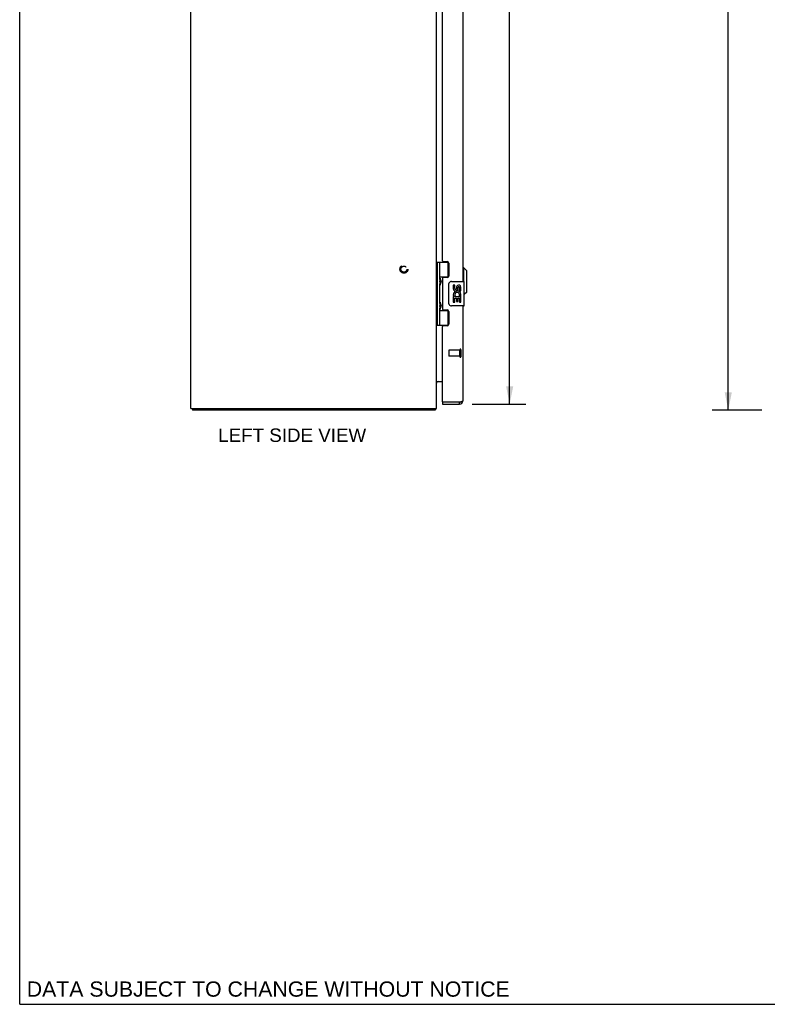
# Model space of a CAD drawing. Header units: inches. Extents: x 0 to 124, y 0 to 80.
# Tile 1 of 4: x 0 to 30, y 0 to 40. Entities that reach past the tile are written whole.
import ezdxf

# ---------------------------------------------------------------- set-up
doc = ezdxf.new("R2010")
doc.units = ezdxf.units.IN
doc.header["$LTSCALE"] = 6.817708
doc.header["$MEASUREMENT"] = 0
doc.linetypes.add('HIDDEN', pattern=[0.2, 0.1, -0.1])
doc.layers.get('0').update_dxf_attribs({"linetype": 'CONTINUOUS'})
for name, color, linetype in [('02___PRT_ALL_AXES', 7, 'CONTINUOUS'), ('DEFAULT_2', 8, 'HIDDEN'), ('DIMENSIONS', 7, 'CONTINUOUS')]:
    doc.layers.add(name, color=color, linetype=linetype)
doc.styles.get("Standard").update_dxf_attribs({"font": 'arial.ttf'})
doc.dimstyles.new('DIMSTYLE_1', dxfattribs={"dimtxt": 0.546875, "dimasz": 0.729167, "dimexe": 0.09, "dimexo": 0.07, "dimgap": 0.0375, "dimtad": 0, "dimtih": 1, "dimtoh": 1, "dimzin": 4, "dimdsep": 46, "dimtxsty": 'Standard', "dimblk": '_FILLED', "dimblk1": '_FILLED', "dimblk2": '_FILLED', "dimcen": 0.09, "dimazin": 1, "dimtfac": 1, "dimtofl": 0, "dimtmove": 0, "dimatfit": 3, "dimldrblk": '_FILLED', "dimfxl": 1, "dimtolj": 1, "dimtzin": 4, "dimarcsym": 0})

# ---------------------------------------------------------------- blocks, each defined once
blk = doc.blocks.new('_FILLED')
at = {"color": 0, "linetype": 'ByBlock'}
blk.add_solid([(0, 0), (-1, 0.2), (-1, -0.2)], dxfattribs=at)
blk = doc.blocks.new('*D2')
at = {"layer": 'DIMENSIONS', "color": 2, "linetype": 'Continuous'}
for p, q in [((30.232, 60.194), (28.205, 60.194)), ((28.861, 60.194), (28.861, 42.741)), ((28.861, 24.194), (28.861, 41.647)), ((30.232, 24.194), (28.205, 24.194))]:
    blk.add_line(p, q, dxfattribs=at)
at = {"layer": 'DIMENSIONS', "color": 2, "linetype": 'Continuous', "xscale": 0.7291666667, "yscale": 0.7291666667, "zscale": 0.7291666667}
for p, rotation in [((28.861, 60.194), 90), ((28.861, 24.194), 270)]:
    blk.add_blockref('_FILLED', p, dxfattribs=dict(at, rotation=rotation))
at = {"layer": 'DIMENSIONS', "color": 2, "linetype": 'Continuous', "insert": (28.861, 42.467), "char_height": 0.5469, "width": 1.91101, "attachment_point": 2, "line_spacing_factor": 0.9}
blk.add_mtext('36.00', dxfattribs=at)
blk = doc.blocks.new('*D4')
at = {"layer": 'DIMENSIONS', "color": 2, "linetype": 'Continuous'}
for p, q in [((18.425, 59.944), (20.613, 59.944)), ((19.957, 59.944), (19.957, 43.301)), ((19.957, 24.444), (19.957, 41.387)), ((18.425, 24.444), (20.613, 24.444))]:
    blk.add_line(p, q, dxfattribs=at)
at = {"layer": 'DIMENSIONS', "color": 2, "linetype": 'Continuous', "xscale": 0.7291666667, "yscale": 0.7291666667, "zscale": 0.7291666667}
for p, rotation in [((19.957, 59.944), 90), ((19.957, 24.444), 270)]:
    blk.add_blockref('_FILLED', p, dxfattribs=dict(at, rotation=rotation))
at = {"layer": 'DIMENSIONS', "color": 2, "linetype": 'Continuous', "insert": (19.957, 43.027), "char_height": 0.5469, "width": 2.28915, "attachment_point": 2, "line_spacing_factor": 0.9}
blk.add_mtext('35.50\\PDOOR', dxfattribs=at)

msp = doc.modelspace()

# ---------------------------------------------------------------- linework, layer by layer
at = {"color": 7, "linetype": 'Continuous'}
for p, q in [((0, 0), (0, 80.208)), ((16.981, 30.223), (17.466, 30.223)), ((16.981, 27.664), (16.981, 30.223)), ((17.021, 27.664), (17.021, 30.223)), ((17.119, 29.527), (17.119, 30.223)), ((17.434, 30.223), (17.434, 29.633)), ((18.089, 29.995), (18.049, 29.995)), ((18.207, 29.876), (18.089, 29.995)), ((18.089, 29.444), (18.089, 29.995)), ((18.207, 29.01), (18.207, 29.876)), ((16.976, 29.565), (16.981, 29.566)), ((16.976, 29.307), (16.981, 29.306)), ((17.119, 29.633), (17.466, 29.633)), ((17.119, 28.542), (17.119, 29.345)), ((17.131, 29.337), (17.129, 29.333)), ((17.131, 29.534), (17.133, 29.53)), ((17.132, 29.34), (17.131, 29.337)), ((17.133, 29.53), (17.134, 29.527)), ((17.134, 29.527), (17.136, 29.523)), ((17.136, 29.351), (17.134, 29.345)), ((17.135, 29.507), (17.135, 29.507)), ((17.135, 29.507), (17.135, 29.366)), ((17.135, 29.366), (17.135, 29.365)), ((17.135, 29.365), (17.135, 29.365)), ((17.136, 29.523), (17.142, 29.507)), ((17.143, 29.367), (17.136, 29.351)), ((17.142, 29.507), (17.144, 29.502)), ((17.145, 29.372), (17.143, 29.367)), ((17.144, 29.502), (17.146, 29.498)), ((17.146, 29.376), (17.145, 29.372)), ((17.148, 29.38), (17.146, 29.376)), ((17.408, 29.624), (17.46, 29.624)), ((17.484, 28.544), (17.484, 29.344)), ((17.584, 29.444), (18.094, 29.444)), ((18.109, 28.459), (18.109, 29.429)), ((18.207, 29.01), (18.109, 28.913)), ((16.976, 28.581), (16.981, 28.582)), ((17.131, 28.549), (17.133, 28.546)), ((17.133, 28.546), (17.134, 28.542)), ((17.134, 28.542), (17.136, 28.538)), ((17.135, 28.523), (17.135, 28.522)), ((17.135, 28.522), (17.135, 28.382)), ((17.136, 28.538), (17.142, 28.522)), ((17.142, 28.522), (17.144, 28.518)), ((17.144, 28.518), (17.146, 28.514)), ((16.976, 28.323), (16.981, 28.322)), ((17.119, 27.664), (17.119, 28.361)), ((17.119, 28.255), (17.466, 28.255)), ((17.131, 28.352), (17.129, 28.349)), ((17.132, 28.356), (17.131, 28.352)), ((17.133, 28.359), (17.132, 28.356)), ((17.135, 28.363), (17.133, 28.359)), ((17.135, 28.382), (17.135, 28.381)), ((17.135, 28.381), (17.135, 28.381)), ((17.138, 28.371), (17.135, 28.363)), ((17.143, 28.383), (17.138, 28.371)), ((17.145, 28.387), (17.143, 28.383)), ((17.146, 28.392), (17.145, 28.387)), ((17.148, 28.396), (17.146, 28.392)), ((17.46, 28.264), (17.408, 28.264)), ((17.434, 28.255), (17.434, 27.664)), ((18.094, 28.444), (17.584, 28.444)), ((16.981, 27.664), (17.466, 27.664)), ((17.224, 24.519), (17.239, 24.519)), ((17.224, 24.519), (17.224, 24.444)), ((17.914, 24.444), (17.914, 24.519)), ((7.039, 24.269), (7.039, 24.194)), ((16.913, 24.269), (16.913, 24.194)), ((16.935, 24.237), (16.913, 24.258)), ((0, 0), (123.958, 0))]:
    msp.add_line(p, q, dxfattribs=at)
at = {"color": 3, "linetype": 'Continuous'}
for p, q in [((6.976, 24.269), (6.976, 60.119)), ((16.976, 24.269), (16.976, 60.119)), ((18.049, 54.944), (18.049, 29.444)), ((17.224, 30.285), (17.224, 54.102)), ((17.255, 30.254), (17.411, 30.254)), ((17.474, 30.191), (17.474, 29.664)), ((17.224, 29.57), (17.224, 28.317)), ((17.411, 29.601), (17.255, 29.601)), ((17.255, 28.286), (17.411, 28.286)), ((17.474, 28.223), (17.474, 27.696)), ((18.049, 28.444), (18.049, 24.579)), ((17.224, 24.534), (17.224, 27.602)), ((17.411, 27.633), (17.255, 27.633)), ((16.987, 25.352), (16.985, 25.354)), ((16.992, 25.369), (17.224, 25.369)), ((17.914, 24.519), (17.239, 24.519)), ((17.932, 24.524), (17.914, 24.519)), ((6.976, 24.269), (16.976, 24.269)), ((16.913, 24.194), (7.039, 24.194)), ((17.224, 24.444), (17.914, 24.444))]:
    msp.add_line(p, q, dxfattribs=at)
at = {"color": 7, "linetype": 'Continuous'}
for points in [[(17.119, 29.582), (17.119, 29.581), (17.119, 29.58), (17.119, 29.579), (17.119, 29.578), (17.119, 29.577), (17.12, 29.576), (17.12, 29.575), (17.12, 29.574), (17.12, 29.573), (17.12, 29.572), (17.12, 29.571), (17.12, 29.569), (17.121, 29.568), (17.121, 29.567), (17.121, 29.566), (17.121, 29.565), (17.122, 29.564), (17.122, 29.562), (17.122, 29.561), (17.123, 29.56), (17.123, 29.558), (17.123, 29.557), (17.124, 29.556), (17.124, 29.554), (17.125, 29.553), (17.125, 29.551), (17.126, 29.55), (17.126, 29.548), (17.127, 29.547), (17.127, 29.545), (17.128, 29.544), (17.128, 29.542), (17.129, 29.541), (17.129, 29.539), (17.13, 29.537), (17.131, 29.534)], [(17.129, 29.333), (17.129, 29.331), (17.128, 29.33), (17.128, 29.328), (17.127, 29.327), (17.127, 29.325), (17.126, 29.324), (17.126, 29.322), (17.125, 29.321), (17.125, 29.319), (17.124, 29.318), (17.124, 29.316), (17.123, 29.315), (17.123, 29.314), (17.123, 29.312), (17.122, 29.311), (17.122, 29.31), (17.122, 29.308), (17.121, 29.307), (17.121, 29.306), (17.121, 29.305), (17.121, 29.304), (17.12, 29.303), (17.12, 29.301), (17.12, 29.3), (17.12, 29.299), (17.12, 29.298), (17.12, 29.297), (17.12, 29.296), (17.119, 29.295), (17.119, 29.294), (17.119, 29.293), (17.119, 29.292), (17.119, 29.291), (17.119, 29.29)], [(17.134, 29.345), (17.133, 29.344), (17.132, 29.34)], [(17.146, 29.498), (17.147, 29.494), (17.148, 29.492), (17.149, 29.49), (17.15, 29.488), (17.15, 29.486), (17.151, 29.484), (17.152, 29.482), (17.152, 29.48), (17.153, 29.478), (17.154, 29.476), (17.154, 29.474), (17.155, 29.473), (17.155, 29.471), (17.156, 29.469), (17.156, 29.468), (17.157, 29.466), (17.157, 29.464), (17.157, 29.463), (17.158, 29.461), (17.158, 29.46), (17.158, 29.458), (17.159, 29.457), (17.159, 29.456), (17.159, 29.454), (17.159, 29.453), (17.16, 29.451), (17.16, 29.45), (17.16, 29.449), (17.16, 29.447), (17.16, 29.446), (17.16, 29.445), (17.16, 29.444), (17.161, 29.442), (17.161, 29.441), (17.161, 29.44), (17.161, 29.438), (17.161, 29.437), (17.161, 29.436), (17.161, 29.435), (17.161, 29.433), (17.161, 29.432), (17.161, 29.431), (17.161, 29.43), (17.16, 29.428), (17.16, 29.427), (17.16, 29.426), (17.16, 29.425), (17.16, 29.423), (17.16, 29.422), (17.16, 29.421), (17.159, 29.419), (17.159, 29.418), (17.159, 29.416), (17.159, 29.415), (17.158, 29.414), (17.158, 29.412), (17.158, 29.411), (17.157, 29.409), (17.157, 29.408), (17.157, 29.406), (17.156, 29.404), (17.156, 29.403), (17.155, 29.401), (17.155, 29.399), (17.154, 29.398), (17.154, 29.396), (17.153, 29.394), (17.152, 29.392), (17.152, 29.39), (17.151, 29.388), (17.15, 29.386), (17.15, 29.384), (17.149, 29.382), (17.148, 29.38)], [(17.484, 29.344), (17.485, 29.35), (17.485, 29.356), (17.486, 29.363), (17.487, 29.369), (17.489, 29.374), (17.491, 29.38)], [(17.119, 28.597), (17.119, 28.596), (17.119, 28.596), (17.119, 28.595), (17.119, 28.594), (17.119, 28.593), (17.12, 28.592), (17.12, 28.591), (17.12, 28.59), (17.12, 28.588), (17.12, 28.587), (17.12, 28.586), (17.12, 28.585), (17.121, 28.584), (17.121, 28.583), (17.121, 28.582), (17.121, 28.58), (17.122, 28.579), (17.122, 28.578), (17.122, 28.577), (17.123, 28.575), (17.123, 28.574), (17.123, 28.573), (17.124, 28.571), (17.124, 28.57), (17.125, 28.569), (17.125, 28.567), (17.126, 28.566), (17.126, 28.564), (17.127, 28.563), (17.127, 28.561), (17.128, 28.56), (17.128, 28.558), (17.129, 28.556), (17.129, 28.555), (17.13, 28.553), (17.131, 28.549)], [(17.146, 28.514), (17.147, 28.51), (17.148, 28.508), (17.149, 28.506), (17.15, 28.504), (17.15, 28.502), (17.151, 28.5), (17.152, 28.498), (17.152, 28.496), (17.153, 28.494), (17.154, 28.492), (17.154, 28.49), (17.155, 28.488), (17.155, 28.487), (17.156, 28.485), (17.156, 28.483), (17.157, 28.482), (17.157, 28.48), (17.157, 28.479), (17.158, 28.477), (17.158, 28.476), (17.158, 28.474), (17.159, 28.473), (17.159, 28.471), (17.159, 28.47), (17.159, 28.469), (17.16, 28.467), (17.16, 28.466), (17.16, 28.464), (17.16, 28.463), (17.16, 28.462), (17.16, 28.461), (17.16, 28.459), (17.161, 28.458), (17.161, 28.457), (17.161, 28.455), (17.161, 28.454), (17.161, 28.453), (17.161, 28.452), (17.161, 28.45), (17.161, 28.449), (17.161, 28.448), (17.161, 28.447), (17.161, 28.445), (17.16, 28.444), (17.16, 28.443), (17.16, 28.442), (17.16, 28.44), (17.16, 28.439), (17.16, 28.438), (17.16, 28.436), (17.159, 28.435), (17.159, 28.434), (17.159, 28.432), (17.159, 28.431), (17.158, 28.429), (17.158, 28.428), (17.158, 28.426), (17.157, 28.425), (17.157, 28.423), (17.157, 28.422), (17.156, 28.42), (17.156, 28.418), (17.155, 28.417), (17.155, 28.415), (17.154, 28.413), (17.154, 28.411), (17.153, 28.41), (17.152, 28.408), (17.152, 28.406), (17.151, 28.404), (17.15, 28.402), (17.15, 28.4), (17.149, 28.398), (17.148, 28.396)], [(17.491, 28.508), (17.489, 28.513), (17.487, 28.519), (17.486, 28.525), (17.485, 28.531), (17.485, 28.538), (17.484, 28.544)], [(17.129, 28.349), (17.129, 28.347), (17.128, 28.346), (17.128, 28.344), (17.127, 28.342), (17.127, 28.341), (17.126, 28.339), (17.126, 28.338), (17.125, 28.336), (17.125, 28.335), (17.124, 28.333), (17.124, 28.332), (17.123, 28.331), (17.123, 28.329), (17.123, 28.328), (17.122, 28.327), (17.122, 28.325), (17.122, 28.324), (17.121, 28.323), (17.121, 28.322), (17.121, 28.321), (17.121, 28.319), (17.12, 28.318), (17.12, 28.317), (17.12, 28.316), (17.12, 28.315), (17.12, 28.314), (17.12, 28.313), (17.12, 28.312), (17.119, 28.311), (17.119, 28.31), (17.119, 28.309), (17.119, 28.308), (17.119, 28.307), (17.119, 28.306)]]:
    msp.add_lwpolyline(points, dxfattribs=at)
at = {"color": 3, "linetype": 'Continuous'}
for points in [[(16.992, 25.369), (16.992, 25.368), (16.992, 25.367), (16.992, 25.365), (16.992, 25.364), (16.992, 25.363), (16.991, 25.361), (16.99, 25.36), (16.989, 25.358), (16.988, 25.357), (16.987, 25.356), (16.986, 25.354), (16.985, 25.353), (16.983, 25.352), (16.982, 25.351), (16.981, 25.35), (16.98, 25.348), (16.979, 25.347), (16.978, 25.346), (16.977, 25.345), (16.977, 25.343), (16.976, 25.342), (16.976, 25.341)], [(16.992, 25.343), (16.992, 25.343), (16.992, 25.343), (16.992, 25.344), (16.992, 25.344), (16.992, 25.345), (16.991, 25.346), (16.991, 25.347), (16.99, 25.348), (16.989, 25.349), (16.988, 25.35), (16.987, 25.352)], [(17.949, 24.529), (17.941, 24.526), (17.932, 24.524)], [(18.049, 24.579), (18.049, 24.576), (18.048, 24.574), (18.047, 24.571), (18.045, 24.569), (18.042, 24.566), (18.039, 24.564), (18.035, 24.561), (18.031, 24.559), (18.027, 24.556), (18.021, 24.554), (18.016, 24.551), (18.01, 24.549), (18.003, 24.546), (17.997, 24.544), (17.989, 24.541), (17.982, 24.539), (17.974, 24.536), (17.966, 24.534), (17.958, 24.531), (17.949, 24.529)], [(16.924, 24.21), (16.923, 24.208), (16.922, 24.206), (16.922, 24.204), (16.921, 24.203), (16.921, 24.201), (16.92, 24.2), (16.919, 24.198), (16.919, 24.197), (16.918, 24.196), (16.917, 24.196), (16.917, 24.195), (16.916, 24.194), (16.915, 24.194), (16.914, 24.194), (16.913, 24.194)], [(16.935, 24.237), (16.934, 24.236), (16.932, 24.234), (16.931, 24.233), (16.93, 24.231), (16.929, 24.229), (16.929, 24.227), (16.928, 24.224), (16.927, 24.222), (16.926, 24.22), (16.926, 24.217), (16.924, 24.21)]]:
    msp.add_lwpolyline(points, dxfattribs=at)
for centre, radius, start, end in [((17.255, 30.285), 0.031, 180, 270), ((17.411, 30.191), 0.063, 0, 90), ((17.255, 29.57), 0.031, 90, 180), ((17.411, 29.664), 0.063, 270, 360), ((17.255, 28.317), 0.031, 180, 270), ((17.411, 28.223), 0.063, 0, 90), ((17.411, 27.696), 0.063, 270, 360), ((17.255, 27.602), 0.031, 90, 180), ((17.046, 25.299), 0.07, 90, 180), ((17.239, 24.534), 0.015, 180, 270), ((17.914, 24.579), 0.135, 270, 360), ((16.831, 24.339), 0.145, 315.3986, 331.1263)]:
    msp.add_arc(centre, radius, start, end, dxfattribs=at)
at = {"color": 7, "linetype": 'Continuous'}
for centre, radius, start, end in [((17.046, 29.506), 0.09, 0.672, 34.9249), ((17.046, 29.366), 0.09, 325.0751, 359.328), ((17.584, 29.344), 0.1, 90, 158.7946), ((18.094, 29.429), 0.015, 0, 90), ((17.046, 28.522), 0.09, 0.672, 34.9249), ((17.584, 28.544), 0.1, 201.205, 270), ((17.046, 28.382), 0.09, 325.0751, 359.328), ((18.094, 28.459), 0.015, 270, 360), ((17.914, 24.579), 0.06, 270, 301.7855)]:
    msp.add_arc(centre, radius, start, end, dxfattribs=at)
for centre in [(17.214, 29.436), (17.214, 28.452)]:
    msp.add_ellipse(centre, major_axis=(0, 0.188), ratio=0.57735, start_param=1.066602, end_param=2.074991, dxfattribs=at)
at = {"layer": '02___PRT_ALL_AXES', "color": 7, "linetype": 'Continuous'}
for p, q in [((17.408, 29.624), (17.408, 29.601)), ((17.723, 29.29), (17.66, 29.29)), ((17.66, 29.29), (17.66, 29.153)), ((17.723, 29.153), (17.723, 29.29)), ((17.788, 29.216), (17.788, 29.147)), ((17.848, 29.153), (17.848, 29.195)), ((17.911, 29.059), (17.911, 29.195)), ((17.911, 29.059), (17.972, 29.059)), ((17.972, 29.059), (17.972, 29.216)), ((17.972, 28.875), (17.972, 28.928)), ((17.678, 28.828), (17.66, 28.828)), ((17.66, 28.828), (17.66, 28.598)), ((17.66, 28.598), (17.723, 28.598)), ((17.712, 28.828), (17.74, 28.848)), ((17.712, 28.828), (17.972, 28.828)), ((17.723, 28.766), (17.788, 28.766)), ((17.723, 28.598), (17.723, 28.766)), ((17.788, 28.766), (17.788, 28.63)), ((17.788, 28.63), (17.848, 28.63)), ((17.848, 28.766), (17.911, 28.766)), ((17.848, 28.63), (17.848, 28.766)), ((17.903, 28.864), (17.961, 28.839)), ((17.911, 28.598), (17.911, 28.766)), ((17.911, 28.598), (17.972, 28.598)), ((17.972, 28.598), (17.972, 28.828)), ((17.408, 28.286), (17.408, 28.264))]:
    msp.add_line(p, q, dxfattribs=at)
at = {"layer": '02___PRT_ALL_AXES', "color": 8, "linetype": 'HIDDEN'}
for p, q in [((17.931, 26.643), (17.484, 26.643)), ((17.931, 26.395), (17.931, 26.643)), ((17.931, 26.395), (17.484, 26.395))]:
    msp.add_line(p, q, dxfattribs=at)
msp.add_circle((15.651, 29.944), 0.124, dxfattribs=at)
at = {"layer": '02___PRT_ALL_AXES', "color": 7, "linetype": 'Continuous'}
for centre, radius, start, end in [((17.88, 29.195), 0.0943, 71.7267, 167.4338), ((17.88, 29.195), 0.0943, 12.5402, 71.701), ((17.814, 28.902), 0.154, 161.4199, 206.1963), ((17.754, 29.153), 0.0943, 180, 360), ((17.817, 28.902), 0.157, 9.7031, 161.8791), ((17.754, 29.153), 0.0314, 180, 261.2295), ((17.817, 28.902), 0.0943, 336.5966, 215.1122), ((17.753, 29.158), 0.0362, 263.4285, 341.7628), ((17.88, 29.195), 0.0314, 0, 180.0485), ((17.817, 28.902), 0.157, 336.5966, 350.2969), ((17.817, 28.902), 0.157, 205.737, 207.8532)]:
    msp.add_arc(centre, radius, start, end, dxfattribs=at)
at = {"layer": 'DEFAULT_2', "color": 8, "linetype": 'HIDDEN'}
for p, q in [((17.474, 26.633), (17.474, 26.405)), ((17.931, 26.661), (17.931, 26.377)), ((17.974, 26.661), (17.974, 26.377))]:
    msp.add_line(p, q, dxfattribs=at)
for radius in [0.164, 0.124]:
    msp.add_circle((15.651, 29.944), radius, dxfattribs=at)
for centre, radius, start, end in [((17.484, 26.633), 0.01, 90, 180), ((17.953, 26.661), 0.0215, 0, 180), ((17.484, 26.405), 0.01, 180, 270), ((17.953, 26.377), 0.0215, 180, 360)]:
    msp.add_arc(centre, radius, start, end, dxfattribs=at)

# ---------------------------------------------------------------- texts
at = {"layer": 'DIMENSIONS', "color": 2, "linetype": 'Continuous', "attachment_point": 2, "line_spacing_factor": 0.9}
for s, insert, char_height, width in [('LEFT SIDE VIEW', (11.099, 23.453), 0.54688, 6.01359), ('DATA SUBJECT TO CHANGE WITHOUT NOTICE', (10.124, 0.931), 0.61979, 19.63518)]:
    msp.add_mtext(s, dxfattribs=dict(at, insert=insert, char_height=char_height, width=width))

# ---------------------------------------------------------------- dimensions: what is measured, and where the dimension line sits
at = {"layer": 'DIMENSIONS', "color": 2, "linetype": 'Continuous'}
dim = msp.add_linear_dim(base=(28.861, 24.194), p1=(30.302, 60.194), p2=(30.302, 24.194), angle=270, dimstyle='DIMSTYLE_1', dxfattribs=at)
dim.commit()
dim.dimension.update_dxf_attribs({"geometry": '*D2', "text_midpoint": (28.86, 42.191), "dimtype": 160})
dim = msp.add_linear_dim(base=(19.957, 24.444), p1=(18.355, 59.944), p2=(18.355, 24.444), angle=270, text='<>\\PDOOR', dimstyle='DIMSTYLE_1', dxfattribs=at)
dim.commit()
dim.dimension.update_dxf_attribs({"geometry": '*D4', "text_midpoint": (19.957, 42.344), "dimtype": 160})

doc.saveas('drawing.dxf')
